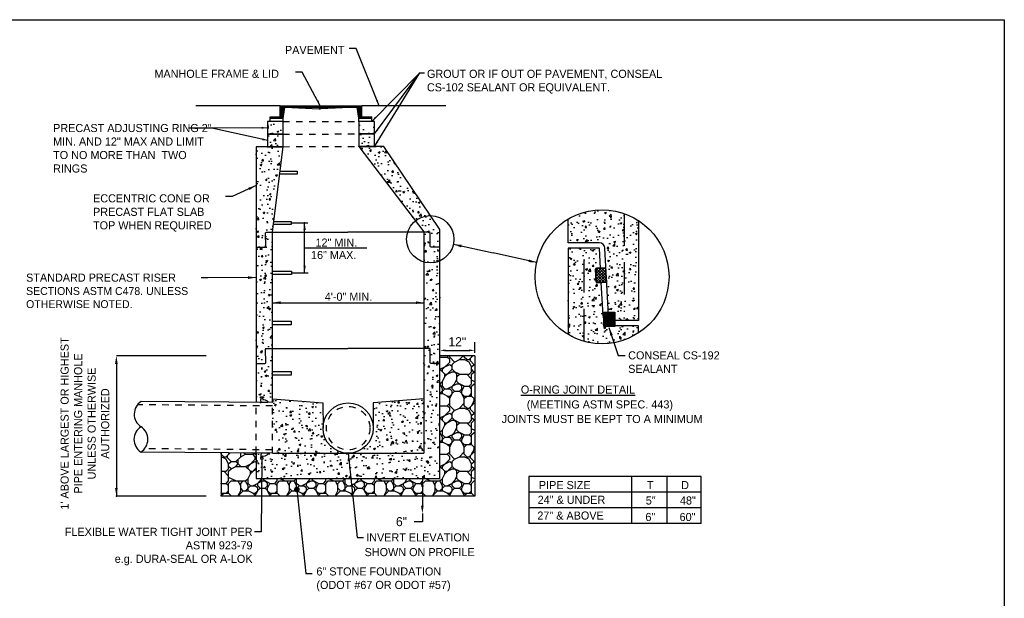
# Model space of a CAD drawing. Header units: feet. Extents: x 6 to 231, y 4 to 30.
# Tile 12 of 67: x 52 to 67, y 15 to 24. Entities that reach past the tile are written whole.
import ezdxf
from ezdxf.enums import TextEntityAlignment as Align

# ---------------------------------------------------------------- set-up
doc = ezdxf.new("R2010")
doc.units = ezdxf.units.FT
doc.header["$MEASUREMENT"] = 0
doc.linetypes.add('DASHED', pattern=[0.75, 0.5, -0.25])
doc.linetypes.add('HIDDEN', pattern=[0.375, 0.25, -0.125])
doc.layers.add('COLUMNS', color=6, linetype='Continuous', plot=False)
for name, color, linetype in [('DETAILS', 1, 'Continuous'), ('HIDDEN', 1, 'DASHED'), ('P-HATCH', 247, 'Continuous'), ('text', 9, 'Continuous')]:
    doc.layers.add(name, color=color, linetype=linetype)
doc.styles.add('Slanted-Normal', font='font31.shx', dxfattribs={"height": 0.14})
doc.styles.get("Standard").update_dxf_attribs({"font": 'arial.ttf'})
doc.dimstyles.new('COEC', dxfattribs={"dimscale": 13.9, "dimtxt": 0.18, "dimasz": 0.18, "dimexe": 0.18, "dimexo": 0.0625, "dimgap": 0.09, "dimtad": 1, "dimzin": 0, "dimdsep": 46, "dimtxsty": 'Standard', "dimcen": 0.09, "dimclrd": 256, "dimclre": 256, "dimclrt": 256, "dimaunit": 1, "dimadec": 4, "dimazin": 0, "dimtfac": 1, "dimtofl": 0, "dimtmove": 0, "dimatfit": 3, "dimfxl": 1, "dimtolj": 1, "dimtzin": 0, "dimlwd": -1, "dimlwe": -1, "dimarcsym": 0})
doc.dimstyles.get("Standard").update_dxf_attribs({"dimtxt": 0.18, "dimasz": 0.18, "dimexe": 0.18, "dimexo": 0.0625, "dimgap": 0.09, "dimtad": 0, "dimtih": 1, "dimtoh": 1, "dimdec": 4, "dimzin": 0, "dimdsep": 46, "dimtxsty": 'Standard', "dimcen": 0.09, "dimadec": 0, "dimazin": 0, "dimtfac": 1, "dimtdec": 4, "dimtofl": 0, "dimtmove": 0, "dimatfit": 3, "dimfxl": 1, "dimtolj": 1, "dimtzin": 0, "dimarcsym": 0})
pattern_1 = [(50, (-16.78126, -13.17467), (0.2869041, -0.02510085), [0.03, -0.33]), (355, (-16.78126, -13.17467), (-0.0555005, 0.3008769), [0.024, -0.264]), (100.4514, (-16.75735, -13.17676), (0.23140375, 0.2757758), [0.0254961, -0.2804568]), (46.1842, (-16.78126, -13.09467), (0.4268964, -0.0662076), [0.045, -0.495]), (96.6356, (-16.7457, -13.1002), (0.373865, 0.3896471), [0.0382441, -0.4206852]), (351.1842, (-16.78126, -13.09467), (0.3738648, 0.3896474), [0.036, -0.396]), (21, (-16.74126, -13.11467), (0.2387628, -0.16104756), [0.03, -0.33]), (326, (-16.74126, -13.11467), (0.0973261, 0.29006), [0.024, -0.264]), (71.4514, (-16.72137, -13.1281), (0.33608905, 0.1290122), [0.0254961, -0.2804568]), (37.5, (-16.78126, -13.17467), (0.00486394, 0.13315754), [0, -0.2608, 0, -0.268, 0, -0.265]), (7.5, (-16.78126, -13.17467), (0.10522781, 0.15776468), [0, -0.1528, 0, -0.2548, 0, -0.101]), (327.5, (-16.87046, -13.17467), (0.21352897, -0.00902195), [0, -0.1, 0, -0.312, 0, -0.414]), (317.5, (-16.91046, -13.17467), (0.23327447, 0.040042), [0, -0.13, 0, -0.2072, 0, -0.294])]

# ---------------------------------------------------------------- blocks, each defined once
blk = doc.blocks.new('*D40')
at = {"layer": 'Defpoints', "color": 0, "transparency": 16777216}
for p in [(58.759, 19.184), (59.301, 19.268), (59.301, 19.184)]:
    blk.add_point(p, dxfattribs=at)
at = {"layer": 'text', "transparency": 16777216}
for p, q in [((59.301, 19.228), (59.301, 19.394)), ((58.846, 19.268), (59.213, 19.268))]:
    blk.add_line(p, q, dxfattribs=at)
for points in [[(58.846, 19.282), (58.846, 19.253), (58.759, 19.268)], [(59.213, 19.282), (59.213, 19.253), (59.301, 19.268)]]:
    blk.add_solid(points, dxfattribs=at)
at = {"layer": 'text', "transparency": 16777216, "insert": (59.03, 19.401), "char_height": 0.14, "attachment_point": 5, "style": 'Slanted-Normal'}
blk.add_mtext('\\A1;12"', dxfattribs=at)
blk = doc.blocks.new('*D41')
at = {"layer": 'Defpoints', "color": 0, "transparency": 16777216}
for p in [(58.295, 17.289), (58.295, 16.747), (58.491, 16.747)]:
    blk.add_point(p, dxfattribs=at)
at = {"layer": 'text', "color": 0, "lineweight": -2, "transparency": 16777216}
for p, q in [((58.491, 17.164), (58.491, 16.872)), ((58.491, 16.747), (58.491, 16.622)), ((58.491, 16.622), (58.366, 16.622))]:
    blk.add_line(p, q, dxfattribs=at)
at = {"layer": 'text', "color": 0, "transparency": 16777216}
for points in [[(58.47, 17.164), (58.512, 17.164), (58.491, 17.289)], [(58.47, 16.872), (58.512, 16.872), (58.491, 16.747)]]:
    blk.add_solid(points, dxfattribs=at)
at = {"layer": 'text', "color": 0, "transparency": 16777216, "insert": (58.169, 16.622), "char_height": 0.14, "attachment_point": 5, "style": 'Slanted-Normal'}
blk.add_mtext('\\A1;6"', dxfattribs=at)

msp = doc.modelspace()

# ---------------------------------------------------------------- hatches: boundary and pattern name
at = {"layer": 'P-HATCH'}
h = msp.add_hatch(dxfattribs=at)
h.set_pattern_fill('ANSI31', color=256, scale=0.044636, style=0)
h.set_pattern_definition([(45, (51.9750894, 12.8773456), (-0.003945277, 0.003945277), [])])
h.paths.add_polyline_path([(56.14255, 22.8521), (56.14255, 22.87609), (56.29658, 22.87609), (56.29658, 23.04527), (57.5311, 23.04527), (57.55509, 23.04527), (57.55509, 22.87609), (57.70915, 22.87609), (57.70915, 22.8521), (57.50918, 22.8521), (57.48634, 23.02127), (56.92126, 23.02127), (56.92126, 22.99728), (56.89727, 22.99728), (56.89727, 23.02127), (56.36857, 23.02127), (56.34251, 22.8521)])
h = msp.add_hatch(dxfattribs=at)
h.set_pattern_fill('AR-CONC', color=256, scale=0.04)
h.set_pattern_definition([(50, (59.7089, 13.82507), (0.286904, -0.025101), [0.03, -0.33]), (355, (59.7089, 13.82507), (-0.0555005, 0.300877), [0.024, -0.264]), (100.4514, (59.7328, 13.82298), (0.231404, 0.275776), [0.025496, -0.280457]), (46.184, (59.7089, 13.90507), (0.426896, -0.066208), [0.045, -0.495]), (96.6356, (59.74447, 13.89955), (0.373865, 0.389647), [0.038244, -0.420685]), (351.184, (59.7089, 13.90507), (0.373865, 0.389647), [0.036, -0.396]), (21, (59.7489, 13.88507), (0.238763, -0.1610476), [0.03, -0.33]), (326, (59.7489, 13.88507), (0.097326, 0.29006), [0.024, -0.264]), (71.4514, (59.7688, 13.87165), (0.336089, 0.129012), [0.025496, -0.280457]), (37.5, (59.7089, 13.82507), (0.0048639, 0.1331575), [0, -0.2608, 0, -0.268, 0, -0.265]), (7.5, (59.7089, 13.82507), (0.1052278, 0.1577647), [0, -0.1528, 0, -0.2548, 0, -0.101]), (327.5, (59.6197, 13.82507), (0.213529, -0.009022), [0, -0.1, 0, -0.312, 0, -0.414]), (317.5, (59.5797, 13.82507), (0.2332745, 0.040042), [0, -0.13, 0, -0.2072, 0, -0.294])])
h.paths.add_polyline_path([(56.34251, 22.8001), (56.10006, 22.8001), (56.10006, 22.60663), (56.34251, 22.60663)])
h.paths.add_polyline_path([(56.34251, 22.60663), (56.10006, 22.60663), (56.10006, 22.41316), (56.34251, 22.41316)])
h.paths.add_polyline_path([(57.75164, 22.61063), (57.50918, 22.61063), (57.50918, 22.41716), (57.50933, 22.41716), (57.75164, 22.41716)])
h.paths.add_polyline_path([(57.75164, 22.8041), (57.50918, 22.8041), (57.50918, 22.61063), (57.75164, 22.61063)])
at = {"layer": 'P-HATCH', "linetype": 'Continuous'}
h = msp.add_hatch(dxfattribs=at)
h.set_pattern_fill('AR-CONC', color=256, scale=0.04)
h.set_pattern_definition(pattern_1)
edge = h.paths.add_edge_path()
edge.add_line((58.75892, 18.68703), (58.75892, 21.13465))
edge.add_line((58.75892, 21.13465), (57.89658, 22.41716))
edge.add_line((57.89658, 22.41716), (57.50933, 22.41716))
edge.add_line((57.50933, 22.41716), (58.51569, 21.09647))
edge.add_line((58.51569, 21.09647), (58.51569, 18.80132))
edge.add_line((58.51569, 18.80132), (58.51569, 17.67913))
edge.add_line((58.51569, 17.67913), (56.09756, 17.67982))
edge.add_arc((56.09507, 17.66862), 0.01147, -29.866481, 77.467766, ccw=False)
edge.add_arc((56.08733, 17.67303), 0.02037, 297.158543, 330.229951, ccw=False)
edge.add_line((56.09663, 17.6549), (56.06286, 17.6375))
edge.add_arc((56.0446, 17.70453), 0.06946, 254.493807, 285.239079, ccw=False)
edge.add_line((56.02603, 17.63759), (56.02234, 17.61071))
edge.add_line((56.02234, 17.61071), (56.03653, 17.61056))
edge.add_line((56.03653, 17.61056), (56.03635, 17.59297))
edge.add_line((56.03635, 17.59297), (55.99208, 17.59359))
edge.add_line((55.99208, 17.59359), (55.99227, 17.61179))
edge.add_line((55.99227, 17.61179), (56.0091, 17.61161))
edge.add_line((56.0091, 17.61161), (56.00423, 17.62452))
edge.add_arc((56.0557, 17.64901), 0.057, 146.349899, 205.443516, ccw=False)
edge.add_line((56.00825, 17.68059), (55.92668, 17.6813))
edge.add_line((55.92668, 17.6813), (55.92668, 17.28915))
edge.add_line((55.92668, 17.28915), (58.75892, 17.28915))
edge.add_line((58.75892, 17.28915), (58.75892, 18.68703))
h = msp.add_hatch(dxfattribs=at)
h.set_pattern_fill('AR-CONC', color=256, scale=0.04)
h.set_pattern_definition(pattern_1)
edge = h.paths.add_edge_path()
edge.add_line((56.34251, 22.41316), (55.92668, 22.41316))
edge.add_line((55.92668, 22.41316), (55.92668, 20.86178))
edge.add_line((55.92668, 20.86178), (55.92668, 18.46415))
edge.add_line((55.92668, 18.46415), (56.00824, 18.4633))
edge.add_arc((56.06377, 18.49768), 0.06531, 188.671596, 211.765867, ccw=False)
edge.add_arc((56.07192, 18.49041), 0.07276, 156.493822, 182.029657, ccw=False)
edge.add_line((56.00519, 18.51944), (56.01029, 18.53226))
edge.add_line((56.01029, 18.53226), (55.99346, 18.53237))
edge.add_line((55.99346, 18.53237), (55.99359, 18.55057))
edge.add_line((55.99359, 18.55057), (56.03786, 18.55042))
edge.add_line((56.03786, 18.55042), (56.03774, 18.53283))
edge.add_line((56.03774, 18.53283), (56.02355, 18.53293))
edge.add_line((56.02355, 18.53293), (56.02677, 18.50599))
edge.add_arc((56.04417, 18.43874), 0.06946, 73.765028, 104.5103, ccw=False)
edge.add_line((56.06359, 18.50543), (56.09705, 18.48745))
edge.add_arc((56.0938, 18.47492), 0.01295, -73.171314, 75.444, ccw=False)
edge.add_line((56.09755, 18.46252), (56.17738, 18.46197))
edge.add_line((56.17738, 18.46197), (56.17594, 21.09647))
edge.add_line((56.17594, 21.09647), (56.34251, 22.41316))
h = msp.add_hatch(dxfattribs=at)
h.set_pattern_fill('AR-CONC', color=256, scale=0.04)
h.set_pattern_definition(pattern_1)
edge = h.paths.add_edge_path()
edge.add_arc((61.26438, 20.4041), 1.03324, 56.91775, 120.543883)
edge.add_line((60.73929, 21.29397), (60.73929, 20.92831))
edge.add_line((60.73929, 20.92831), (61.22101, 20.92831))
edge.add_arc((61.22101, 20.84151), 0.08681, 3.071628, 90, ccw=False)
edge.add_line((61.30769, 20.84616), (61.36316, 19.81246))
edge.add_arc((61.44983, 19.81711), 0.0868, 183.071628, 270)
edge.add_line((61.44983, 19.73031), (61.82837, 19.73031))
edge.add_line((61.82837, 19.73031), (61.82837, 21.26984))
edge = h.paths.add_edge_path()
edge.add_line((61.27988, 19.80799), (61.25262, 20.31599))
edge.add_line((61.25262, 20.31599), (61.19081, 20.31234))
edge.add_arc((61.18993, 20.32732), 0.015, 183.071628, 273.375058, ccw=False)
edge.add_line((61.17495, 20.32651), (61.1646, 20.51954))
edge.add_arc((61.17957, 20.52034), 0.015, 93.071628, 183.071628, ccw=False)
edge.add_line((61.17877, 20.53532), (61.24067, 20.53864))
edge.add_line((61.24067, 20.53864), (61.22441, 20.84169))
edge.add_arc((61.22101, 20.84151), 0.00341, 3.071628, 90)
edge.add_line((61.22101, 20.84491), (60.73929, 20.84491))
edge.add_line((60.73929, 20.84491), (60.73929, 19.51423))
edge.add_arc((61.26438, 20.4041), 1.03324, 239.456117, 303.08225)
edge.add_line((61.82837, 19.53836), (61.82837, 19.64691))
edge.add_line((61.82837, 19.64691), (61.44983, 19.64691))
edge.add_arc((61.44983, 19.81711), 0.1702, 183.071628, 270, ccw=False)
h = msp.add_hatch(dxfattribs=at)
h.set_pattern_fill('ANSI37', color=256, scale=0.25)
h.set_pattern_definition([(45, (-48.765177, 10.483737), (-0.022097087, 0.022097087), []), (135, (-48.765177, 10.483737), (-0.022097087, -0.022097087), [])])
edge = h.paths.add_edge_path()
edge.add_line((61.33705, 20.32097), (61.32395, 20.54311))
edge.add_line((61.32395, 20.54311), (61.17877, 20.53532))
edge.add_arc((61.17957, 20.52034), 0.015, 93.071628, 183.071628)
edge.add_line((61.1646, 20.51954), (61.17495, 20.32651))
edge.add_arc((61.18993, 20.32732), 0.015, 183.071628, 273.375058)
edge.add_line((61.19081, 20.31234), (61.33588, 20.3209))
h = msp.add_hatch(dxfattribs=at)
h.set_pattern_fill('RIPRAP', color=256, scale=0.75)
h.set_pattern_definition([(0, (0.0375, 0), (0.75, 0.75), [0.225, -0.2625, 0.0375, -0.225]), (0, (0.3375, 0.15), (0.75, 0.75), [0.0375, -0.1875, 0.15, -0.375]), (0, (0.45, 0.1875), (0.75, 0.75), [0.0375, -0.7125]), (0, (0.1125, 0.225), (0.75, 0.75), [0.15, -0.6]), (0, (0.0375, 0.3), (0.75, 0.75), [0.075, -0.675]), (0, (0.5625, 0.375), (0.75, 0.75), [0.075, -0.0375, 0.0375, -0.6]), (0, (0.2625, 0.4125), (0.75, 0.75), [0.1125, -0.6375]), (0, (0.075, 0.4875), (0.75, 0.75), [0.075, -0.675]), (0, (0.375, 0.5625), (0.75, 0.75), [0.0375, -0.225, 0.1125, -0.375]), (0, (0.225, 0.6), (0.75, 0.75), [0.075, -0.675]), (0, (0.4875, 0.6375), (0.75, 0.75), [0.075, -0.675]), (0, (0.3375, 0.675), (0.75, 0.75), [0.075, -0.675]), (0, (0.6375, 0.7125), (0.75, 0.75), [0.075, -0.675]), (90, (0, 0), (-0.75, 0.75), [0.15, -0.0375, 0.075, -0.3, 0.15, -0.0375]), (90, (0.0375, 0.4875), (-0.75, 0.75), [0.0375, -0.7125]), (90, (0.15, 0.2625), (-0.75, 0.75), [0.075, -0.15, 0.0375, -0.4875]), (90, (0.1875, 0.375), (-0.75, 0.75), [0.075, -0.15, 0.1125, -0.4125]), (90, (0.3, 0.1875), (-0.75, 0.75), [0.0375, -0.375, 0.075, -0.0375, 0.075, -0.15]), (90, (0.3375, 0.1125), (-0.75, 0.75), [0.0375, -0.7125]), (90, (0.4125, 0.3375), (-0.75, 0.75), [0.0375, -0.0375, 0.1125, -0.5625]), (90, (0.45, 0.225), (-0.75, 0.75), [0.075, -0.3, 0.0375, -0.0375, 0.0375, -0.2625]), (90, (0.525, 0.0375), (-0.75, 0.75), [0.1125, -0.6375]), (90, (0.6, 0.6), (-0.75, 0.75), [0.0375, -0.0375, 0.0375, -0.6375]), (90, (0.6375, 0.4125), (-0.75, 0.75), [0.1125, -0.6375]), (90, (0.73125, 0.35625), (-0.75, 0.75), [0.0375, -0.7125]), (45, (0.2625, 0), (0, 0.75), [0.0530325, -1.007628]), (45, (0.1875, 0.7125), (0, 0.75), [0.0530325, -0.1590975, 0.1590975, -0.6894327]), (45, (0.2625, 0.6), (0, 0.75), [0.106065, -0.265165, 0.0530325, -0.6363976]), (45, (0.4125, 0.5625), (0, 0.75), [0.106065, -0.3712313, 0.0530325, -0.5303314]), (45, (0.1125, 0.225), (0, 0.75), [0.0530325, -1.007628]), (45, (0.3, 0.225), (0, 0.75), [0.159099, -0.901561]), (45, (0.45, 0.3), (0, 0.75), [0.0530325, -0.318198, 0.0530325, -0.636397]), (45, (0.5625, 0.375), (0, 0.75), [0.106065, -0.954595]), (45, (0.7125, 0.375), (0, 0.75), [0.106065, -0.954595]), (45, (0.7125, 0.15), (0, 0.75), [0.0530325, -1.007628]), (45, (0.6375, 0.525), (0, 0.75), [0.0530325, -1.007628]), (45, (0.5625, 0.6375), (0, 0.75), [0.0530325, -1.007628]), (45, (0.7125, 0.7125), (0, 0.75), [0.0530325, -1.007628]), (45, (0, 0.7125), (0, 0.75), [0.0530325, -1.007628]), (45, (0.375, 0.4125), (0, 0.75), [0.0530325, -1.007628]), (45, (0.45, 0.7125), (0, 0.75), [0.0530325, -0.3712313, 0.0530325, -0.583364]), (45, (0.1125, 0.3), (0, 0.75), [0.106065, -0.954595]), (45, (0.1125, 0.4875), (0, 0.75), [0.1590975, -0.901563]), (135, (0.0375, 0.3), (-0.75, 8e-17), [0.0795525, -0.981108]), (135, (0.45, 0.2625), (-0.75, 8e-17), [0.0530325, -1.007628]), (135, (0.675, 0.375), (-0.75, 8e-17), [0.0530325, -1.007628]), (135, (0.4125, 0.525), (-0.75, 8e-17), [0.0530325, -1.007628]), (135, (0.45, 0.6375), (-0.75, 8e-17), [0.0530325, -1.007628]), (135, (0.3375, 0.675), (-0.75, 8e-17), [0.0530325, -1.007628]), (135, (0.4875, 0.6375), (-0.75, 8e-17), [0.0530325, -1.007628]), (135, (0.0375, 0.1875), (-0.75, 8e-17), [0.0530325, -1.007628]), (135, (0.1875, 0.45), (-0.75, 8e-17), [0.0530325, -1.007628]), (135, (0.1875, 0.225), (-0.75, 8e-17), [0.106065, -0.954595]), (135, (0.3375, 0.15), (-0.75, 8e-17), [0.106065, -0.954595]), (135, (0.6375, 0.5625), (-0.75, 8e-17), [0.106065, -0.954595]), (135, (0.4125, 0.375), (-0.75, 8e-17), [0.0530325, -1.007628]), (135, (0.525, 0.15), (-0.75, 8e-17), [0.106065, -0.636396, 0.0530325, -0.2651667]), (135, (0.075, 0.4875), (-0.75, 8e-17), [0.106065, -0.212132, 0.106065, -0.636398]), (135, (0, 0.075), (-0.75, 8e-17), [0.10605, -0.2652, 0.10605, -0.2652, 0.053025, -0.2651352]), (26.56505, (0.2625, 0.225), (0.75, 4e-11), [0.1677, -0.08385, 0.08385, -1.341651]), (26.56505, (0.375, 0.675), (0.75, 4e-11), [0.1677, -1.509351]), (26.56505, (0.375, 0.15), (0.75, 4e-11), [0.08385, -1.593201]), (26.56505, (0.0375, 0.1875), (0.75, 4e-11), [0.08385, -1.593201]), (26.56505, (0.1875, 0.375), (0.75, 4e-11), [0.08385, -1.593201]), (26.56505, (0.0375, 0.45), (0.75, 4e-11), [0.08385, -1.593201]), (63.43495, (0.15, 0.525), (4e-11, 0.75), [0.08385, -1.593201]), (63.43495, (0.4125, 0.525), (4e-11, 0.75), [0.08385, -1.593201]), (63.43495, (0.4875, 0), (4e-11, 0.75), [0.08385, -1.593201]), (63.43495, (0, 0.4125), (4e-11, 0.75), [0.08385, -1.593201]), (63.43495, (0.3, 0.0375), (4e-11, 0.75), [0.08385, -0.58695, 0.08385, -0.922401]), (116.56505, (0.1875, 0.675), (-4e-11, 0.75), [0.08385, -1.593201]), (116.56505, (0.6375, 0.525), (-4e-11, 0.75), [0.08385, -1.593201]), (116.56505, (0.3, 0.675), (-4e-11, 0.75), [0.08385, -1.593201]), (116.56505, (0, 0.2625), (-4e-11, 0.75), [0.08385, -1.593201]), (153.43495, (0.5625, 0.15), (-0.75, 4e-11), [0.08385, -1.593201]), (153.43495, (0.7125, 0.3375), (-0.75, 4e-11), [0.08385, -1.593201]), (153.43495, (0.2625, 0.4125), (-0.75, 4e-11), [0.08385, -1.593201]), (153.43495, (0.375, 0.5625), (-0.75, 4e-11), [0.08385, -1.593201]), (153.43495, (0.6375, 0.7125), (-0.75, 4e-11), [0.08385, -1.593201]), (153.43495, (0.1125, 0), (-0.75, 4e-11), [0.125775, -1.551276])])
h.paths.add_polyline_path([(59.30061, 19.18416), (58.75892, 19.18416), (58.75892, 17.28915), (55.92668, 17.28915), (55.92668, 17.6813), (55.38499, 17.68601), (55.38499, 17.0183), (59.30061, 17.0183)])
h = msp.add_hatch(dxfattribs=at)
h.set_pattern_fill('AR-CONC', color=256, scale=0.04)
h.set_pattern_definition(pattern_1)
edge = h.paths.add_edge_path()
edge.add_line((56.95796, 18.0629), (56.95585, 18.45505))
edge.add_line((56.95585, 18.45505), (56.17735, 18.5221))
edge.add_line((56.17735, 18.5221), (56.17738, 18.46197))
edge.add_line((56.17738, 18.46197), (56.17738, 17.67913))
edge.add_line((56.17738, 17.67913), (57.3459, 17.67913))
edge.add_arc((57.3459, 18.06709), 0.38796, 180.618083, 270, ccw=False)
edge = h.paths.add_edge_path()
edge.add_line((58.51569, 18.52223), (57.73196, 18.45511))
edge.add_line((57.73196, 18.45511), (57.73385, 18.0709))
edge.add_arc((57.3459, 18.06709), 0.38796, -90, 0.56282, ccw=False)
edge.add_line((57.3459, 17.67913), (58.51569, 17.67913))
edge.add_line((58.51569, 17.67913), (58.51569, 18.52223))
at = {"layer": 'text'}
h = msp.add_hatch(dxfattribs=at)
h.set_pattern_fill('ANSI31', color=256, scale=0.01)
h.set_pattern_definition([(45, (59.7088975, 13.8250687), (-0.00088388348, 0.00088388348), [])])
h.paths.add_polyline_path([(61.46362, 19.63709), (61.29082, 19.63709), (61.29082, 19.85803), (61.46362, 19.85803)])

# ---------------------------------------------------------------- linework, layer by layer
at = {"layer": 'COLUMNS', "color": 4}
msp.add_lwpolyline([(37.09752, 3.62445), (37.09752, 24.37445), (67.47252, 24.37445), (67.47252, 3.62445)], close=True, dxfattribs=at)
at = {"layer": 'DETAILS'}
for p, q in [((56.29658, 23.04527), (57.55509, 23.04527)), ((56.29658, 22.87609), (56.29658, 23.04527)), ((56.32058, 23.02127), (56.32058, 23.04527)), ((56.32058, 23.02127), (56.89727, 23.02127)), ((56.34251, 22.8521), (56.36857, 23.02127)), ((56.36857, 23.02127), (56.89727, 22.99728)), ((56.89727, 23.02127), (56.89727, 22.99728)), ((56.89727, 22.99728), (56.92126, 22.99728)), ((56.92126, 23.02127), (57.5311, 23.02127)), ((57.48634, 23.02127), (56.92126, 22.99728)), ((56.92126, 23.02127), (56.92126, 22.99728)), ((57.50918, 22.8521), (57.48634, 23.02127)), ((57.5311, 23.02127), (57.5311, 23.04527)), ((57.55509, 22.87609), (57.55509, 23.04527)), ((56.14255, 22.87609), (56.29658, 22.87609)), ((56.14255, 22.8001), (56.14255, 22.87609)), ((56.14255, 22.8521), (56.34251, 22.8521)), ((56.34251, 22.8001), (56.34251, 22.8521)), ((57.50918, 22.8521), (57.70915, 22.8521)), ((57.50918, 22.8041), (57.50918, 22.8521)), ((57.55509, 22.87609), (57.70915, 22.87609)), ((57.70915, 22.8521), (57.70915, 22.87609)), ((57.70915, 22.8041), (57.70915, 22.8521)), ((56.17967, 18.5219), (56.95585, 18.45505)), ((56.95585, 18.45505), (56.95794, 18.06709)), ((58.51195, 18.5219), (57.73131, 18.45505)), ((57.73196, 18.45505), (57.73386, 18.06709))]:
    msp.add_line(p, q, dxfattribs=at)
at = {"layer": 'DETAILS', "linetype": 'HIDDEN', "ltscale": 0.25}
for p, q in [((56.17693, 18.40943), (54.09452, 18.42753)), ((56.17104, 17.73173), (54.20366, 17.74882))]:
    msp.add_line(p, q, dxfattribs=at)
at = {"layer": 'DETAILS', "linetype": 'Continuous'}
for p, q in [((56.17739, 18.46197), (54.15142, 18.47958)), ((56.17739, 17.67912), (54.14569, 17.69678))]:
    msp.add_line(p, q, dxfattribs=at)
at = {"layer": 'DETAILS'}
for points in [[(56.29658, 23.04527), (54.99735, 23.04527)], [(58.85433, 23.04527), (57.55509, 23.04527)]]:
    msp.add_lwpolyline(points, dxfattribs=at)
for points in [[(56.34251, 22.8001), (56.10006, 22.8001), (56.10006, 22.60663), (56.34251, 22.60663)], [(57.75164, 22.8041), (57.50918, 22.8041), (57.50918, 22.61063), (57.75164, 22.61063)], [(56.34251, 22.60663), (56.10006, 22.60663), (56.10006, 22.41316), (56.34251, 22.41316)], [(57.75164, 22.61063), (57.50918, 22.61063), (57.50918, 22.41716), (57.50933, 22.41716), (57.75164, 22.41716)]]:
    msp.add_lwpolyline(points, close=True, dxfattribs=at)
at = {"layer": 'DETAILS', "linetype": 'DASHED', "ltscale": 0.1}
for points in [[(56.34251, 22.8001), (57.50918, 22.8041)], [(56.34251, 22.60663), (57.50918, 22.61063)], [(56.34251, 22.41316), (57.50918, 22.41716)], [(55.92668, 17.6813), (55.92668, 18.46415)], [(56.17738, 17.67913), (56.17738, 18.46197)]]:
    msp.add_lwpolyline(points, dxfattribs=at)
at = {"layer": 'DETAILS', "linetype": 'Continuous'}
for points in [[(56.34251, 22.41316), (55.92668, 22.41316), (55.92668, 18.46415)], [(56.17738, 18.46197), (56.17594, 21.09647), (56.34251, 22.41316)], [(58.75892, 17.28915), (58.75892, 21.13465), (57.89658, 22.41716), (57.50918, 22.41716), (58.51569, 21.09647), (58.51569, 17.67913)], [(56.2947, 22.03524), (56.55785, 22.03524), (56.55785, 21.98699), (56.2886, 21.98699)], [(56.20005, 21.25929), (56.46741, 21.25929), (56.46741, 21.21105), (56.19402, 21.21105)], [(56.18197, 20.4934), (56.47142, 20.4934), (56.47142, 20.43912), (56.18197, 20.43912)], [(56.18197, 19.71747), (56.46741, 19.71747), (56.46741, 19.6632), (56.17795, 19.6632)], [(57.33971, 19.29708), (57.33971, 19.29708)], [(56.17795, 18.94153), (56.46539, 18.94153), (56.46539, 18.88725), (56.17594, 18.88725)], [(55.92523, 17.68131), (55.92668, 17.28915), (58.75892, 17.28915)], [(56.17611, 17.67913), (58.51569, 17.67913)]]:
    msp.add_lwpolyline(points, dxfattribs=at)
at = {"layer": 'DETAILS'}
for points in [[(61.82837, 21.26984), (61.82837, 19.73031), (61.44983, 19.73031, -0.39859731), (61.36316, 19.81246), (61.30769, 20.84616, 0.39859731), (61.22101, 20.92831), (60.73929, 20.92831), (60.73929, 21.29397)], [(61.82837, 19.53836), (61.82837, 19.64691), (61.44983, 19.64691, -0.39859731), (61.27988, 19.80799), (61.25262, 20.31599), (61.19081, 20.31234, -0.41576553), (61.17495, 20.32651), (61.1646, 20.51954, -0.41421356), (61.17877, 20.53532), (61.24067, 20.53864), (61.22441, 20.84169, 0.39859731), (61.22101, 20.84491), (60.73929, 20.84491), (60.73929, 19.51423)]]:
    msp.add_lwpolyline(points, format="xyb", dxfattribs=at)
at = {"layer": 'DETAILS', "linetype": 'Continuous'}
for points in [[(55.92668, 20.86178), (56.05992, 20.86177, 0.40114802), (56.07317, 20.87381), (56.07198, 21.08115, -0.4033878), (56.08523, 21.09319), (57.33971, 21.09319)], [(58.75892, 20.86178), (58.62569, 20.86177, -0.40114802), (58.61244, 20.87381), (58.61363, 21.08115, 0.4033878), (58.60038, 21.09319), (57.33971, 21.09319)], [(61.33705, 20.32097), (61.32395, 20.54311), (61.17877, 20.53532, 0.41421356), (61.1646, 20.51954), (61.17495, 20.32651, 0.41576553), (61.19081, 20.31234), (61.33588, 20.3209)], [(55.92668, 19.06567), (56.05992, 19.06566, 0.40114802), (56.07317, 19.0777), (56.07198, 19.28504, -0.4033878), (56.08523, 19.29708), (57.33971, 19.29708)], [(58.75892, 19.06567), (58.62569, 19.06566, -0.40114802), (58.61244, 19.0777), (58.61363, 19.28504, 0.4033878), (58.60038, 19.29708), (57.33971, 19.29708)], [(55.99346, 18.53237), (55.99359, 18.55057), (56.03786, 18.55042), (56.03774, 18.53283), (56.02355, 18.53293), (56.02677, 18.50599, -0.13496215), (56.06359, 18.50543), (56.09705, 18.48745, -0.14445205), (56.1053, 18.4793, -0.50587179), (56.09755, 18.46252), (56.00824, 18.4633, -0.10111023), (55.9992, 18.48784, -0.11188449), (56.00519, 18.51944), (56.01029, 18.53226), (55.99346, 18.53237)], [(55.99227, 17.61179), (55.99208, 17.59359), (56.03635, 17.59297), (56.03653, 17.61056), (56.02234, 17.61071), (56.02603, 17.63759, 0.13496215), (56.06286, 17.6375), (56.09663, 17.6549, 0.14445205), (56.10501, 17.66291, 0.50587179), (56.09756, 17.67982), (56.00825, 17.68059, 0.10111023), (55.99878, 17.65622, 0.11188449), (56.00423, 17.62452), (56.0091, 17.61161), (55.99227, 17.61179)]]:
    msp.add_lwpolyline(points, format="xyb", dxfattribs=at)
at = {"layer": 'DETAILS'}
for centre, radius in [((61.26438, 20.4041), 1.03324), ((57.3459, 18.06709), 0.38796)]:
    msp.add_circle(centre, radius, dxfattribs=at)
at = {"layer": 'DETAILS', "linetype": 'HIDDEN', "ltscale": 0.25}
msp.add_circle((57.3459, 18.06709), 0.33588, dxfattribs=at)
at = {"layer": 'DETAILS', "linetype": 'Continuous'}
for centre, start, end in [((54.27681, 18.28278), 122.281768, 236.722339), ((54.27341, 17.89138), 122.281768, 236.722339), ((54.02137, 17.89357), 302.281768, 56.722339)]:
    msp.add_arc(centre, 0.23277, start, end, dxfattribs=at)
at = {"layer": 'HIDDEN'}
for p, q in [((61.60335, 21.38016), (61.60335, 19.86048)), ((60.98665, 19.40889), (60.98665, 20.71475))]:
    msp.add_line(p, q, dxfattribs=at)
at = {"layer": 'text'}
for p, q in [((58.45413, 23.55175), (58.52566, 23.55175)), ((59.30061, 19.18416), (59.30061, 17.0183)), ((55.38499, 17.68601), (55.38499, 17.0183)), ((62.79231, 17.32224), (60.13549, 17.32224)), ((60.13549, 17.32224), (60.13549, 16.59307)), ((61.7164, 17.32224), (61.7164, 16.59307)), ((62.26533, 17.32224), (62.26533, 16.59307)), ((62.79231, 16.59307), (62.79231, 17.32224)), ((62.79231, 17.07918), (60.13549, 17.07918)), ((59.30061, 17.0183), (55.38499, 17.0183)), ((62.79231, 16.83612), (60.13549, 16.83612)), ((62.79231, 16.59307), (60.13549, 16.59307))]:
    msp.add_line(p, q, dxfattribs=at)
at = {"layer": 'text', "color": 9, "linetype": 'ByBlock'}
for p, q in [((56.46741, 21.23517), (56.72586, 21.23517)), ((56.67336, 20.46626), (56.67336, 21.23517)), ((56.47142, 20.46626), (56.72987, 20.46626)), ((56.17654, 20.00391), (58.51569, 20.00391))]:
    msp.add_line(p, q, dxfattribs=at)
at = {"layer": 'text', "linetype": 'Continuous'}
for p, q in [((56.67336, 20.85072), (57.63379, 20.85072)), ((59.30061, 19.18416), (58.75892, 19.18416))]:
    msp.add_line(p, q, dxfattribs=at)
at = {"layer": 'text', "linetype": 'ByBlock'}
for p, q in [((55.15467, 19.18416), (53.76856, 19.18416)), ((53.76856, 19.06691), (53.76856, 17.0183)), ((55.15467, 17.0183), (53.76856, 17.0183))]:
    msp.add_line(p, q, dxfattribs=at)
at = {"layer": 'text'}
msp.add_lwpolyline([(61.46362, 19.63709), (61.29082, 19.63709), (61.29082, 19.85803), (61.46362, 19.85803)], close=True, dxfattribs=at)
msp.add_circle((58.61303, 20.98397), 0.36524, dxfattribs=at)
at = {"layer": 'text', "color": 9, "linetype": 'ByBlock'}
msp.add_point((56.67336, 21.23517), dxfattribs=at)
at = {"layer": 'text', "linetype": 'ByBlock'}
msp.add_point((53.76856, 17.0183), dxfattribs=at)
at = {"layer": 'text', "color": 9, "linetype": 'ByBlock'}
for points in [[(56.65498, 21.12492), (56.69173, 21.12492), (56.67336, 21.23517)], [(56.65498, 20.57651), (56.69173, 20.57651), (56.67336, 20.46626)], [(56.30166, 20.02474), (56.30166, 19.98307), (56.17666, 20.00391)], [(58.39069, 20.02474), (58.39069, 19.98307), (58.51569, 20.00391)]]:
    msp.add_solid(points, dxfattribs=at)
at = {"layer": 'text', "linetype": 'ByBlock'}
for points in [[(53.74772, 19.05916), (53.78939, 19.05916), (53.76856, 19.18416)], [(53.74772, 17.1433), (53.78939, 17.1433), (53.76856, 17.0183)]]:
    msp.add_solid(points, dxfattribs=at)

# ---------------------------------------------------------------- texts
at = {"layer": 'text', "color": 9, "linetype": 'ByBlock', "style": 'Slanted-Normal'}
for s, p in [('12" MIN.', (57.1636, 20.93231)), ('4\'-0" MIN.', (57.35102, 20.096))]:
    msp.add_text(s, height=0.125, dxfattribs=at).set_placement(p, align=Align.MIDDLE_CENTER)
at = {"layer": 'text', "style": 'Slanted-Normal'}
for s, p in [('16" MAX.', (56.77241, 20.67801)), ('%%UO-RING JOINT DETAIL', (60.0112, 18.59996)), ('(MEETING ASTM SPEC. 443)', (60.10218, 18.37092)), ('JOINTS MUST BE KEPT TO A MINIMUM', (59.71454, 18.14551)), ('PIPE SIZE', (60.28919, 17.12495)), ('T', (61.95793, 17.12495)), ('D', (62.48491, 17.12495)), ('24" & UNDER', (60.27042, 16.89787)), ('5"', (61.93917, 16.887)), ('48"', (62.46614, 16.887)), ('27" & ABOVE', (60.26531, 16.65422)), ('6"', (61.93405, 16.63248)), ('60"', (62.46103, 16.63248))]:
    msp.add_text(s, height=0.125, dxfattribs=at).set_placement(p)
for s, p in [('INVERT ELEVATION', (57.62403, 16.37985)), ('SHOWN ON PROFILE', (57.59956, 16.15257))]:
    msp.add_text(s, height=0.125, dxfattribs=at).set_placement(p, align=Align.MIDDLE_LEFT)
at = {"layer": 'text', "linetype": 'Continuous', "char_height": 0.125, "attachment_point": 3, "style": 'Slanted-Normal'}
for s, insert, width in [('\\pxqr;PAVEMENT', (57.28978, 23.96958), 2.281401), ('\\pxqc;MANHOLE FRAME & LID', (56.4576, 23.60155), 2.281401), ('\\pxql;PRECAST ADJUSTING RING 2" MIN. AND 12" MAX AND LIMIT TO NO MORE THAN  TWO RINGS', (55.23279, 22.76383), 2.4405137), ('\\pxql;ECCENTRIC CONE OR  PRECAST FLAT SLAB TOP WHEN REQUIRED', (55.41279, 21.67811), 2.0043523), ('FLEXIBLE WATER TIGHT JOINT PER ASTM 923-79 \\Pe.g. DURA-SEAL OR A-LOK', (55.87028, 16.52793), 3.0679235), ('\\pxql;6" STONE FOUNDATION\\P(ODOT #67 OR ODOT #57)', (59.37939, 15.91648), 2.5238095)]:
    msp.add_mtext(s, dxfattribs=dict(at, insert=insert, width=width))
at = {"layer": 'text', "char_height": 0.125, "style": 'Slanted-Normal'}
for s, insert, width, attachment_point in [('GROUT OR IF OUT OF PAVEMENT, CONSEAL CS-102 SEALANT OR EQUIVALENT.', (58.56199, 23.60108), 4.1266151, 1), ('\\pxql;STANDARD PRECAST RISER {\\H0.97222x;SECTIONS ASTM C478. UNLESS OTHERWISE NOTED.}', (55.10491, 20.45333), 2.7295753, 3), ('CONSEAL CS-192 SEALANT', (61.66745, 19.25324), 1.7505704, 1)]:
    msp.add_mtext(s, dxfattribs=dict(at, insert=insert, width=width, attachment_point=attachment_point))
at = {"layer": 'text', "linetype": 'Continuous', "insert": (52.90753, 19.46621), "char_height": 0.125, "width": 2.6549298, "attachment_point": 3, "rotation": 90, "style": 'Slanted-Normal'}
msp.add_mtext("\\pxqc;1' ABOVE LARGEST OR HIGHEST PIPE ENTERING MANHOLE UNLESS OTHERWISE AUTHORIZED", dxfattribs=at)

# ---------------------------------------------------------------- dimensions: what is measured, and where the dimension line sits
at = {"layer": 'text'}
dim = msp.add_linear_dim(base=(59.30061, 19.26788), p1=(58.75892, 19.18416), p2=(59.30061, 19.18416), text='12"', dimstyle='COEC', override={"dimscale": 0.7, "dimtxt": 0.125, "dimasz": 0.125, "dimtxsty": 'Slanted-Normal', "dimse1": 1}, dxfattribs=at)
dim.commit()
dim.dimension.update_dxf_attribs({"geometry": '*D40', "text_midpoint": (59.02977, 19.26788), "dimtype": 160})
dim = msp.add_linear_dim(base=(58.49119, 16.74746), p1=(58.29546, 17.28915), p2=(58.29546, 16.74746), angle=90, text='6"', dimstyle='Standard', override={"dimtxt": 0.125, "dimasz": 0.125, "dimtxsty": 'Slanted-Normal', "dimse1": 1, "dimse2": 1}, dxfattribs=at)
dim.commit()
dim.dimension.update_dxf_attribs({"geometry": '*D41', "text_midpoint": (58.16897, 16.62246)})

# ---------------------------------------------------------------- leaders
at = {"layer": 'text', "linetype": 'Continuous'}
for points, override in [([(57.82254, 23.04527), (57.4695, 23.93181), (57.36393, 23.93181)], {"dimscale": 0.7, "dimasz": 0.125, "dimgap": 0.09, "dimtad": 0, "dimtih": 0, "dimtoh": 0}), ([(56.91631, 23.04527), (56.63732, 23.56379), (56.53174, 23.56379)], {"dimscale": 0.7, "dimasz": 0.125, "dimgap": 0.09, "dimtad": 0, "dimtih": 0, "dimtoh": 0}), ([(57.70915, 22.8041), (58.45413, 23.55175)], {"dimscale": 0.7, "dimasz": 0.125, "dimtih": 0, "dimtoh": 0}), ([(57.75164, 22.61063), (58.45413, 23.55175)], {"dimscale": 0.7, "dimasz": 0.125, "dimtih": 0, "dimtoh": 0}), ([(57.75164, 22.41716), (58.45413, 23.55175)], {"dimscale": 0.7, "dimasz": 0.125, "dimtih": 0, "dimtoh": 0}), ([(56.10006, 22.70474), (55.24092, 22.70099), (54.88256, 22.70099)], {"dimscale": 0.7, "dimasz": 0.125, "dimtih": 0, "dimtoh": 0}), ([(56.10864, 22.50874), (55.24092, 22.70099), (54.88256, 22.70099)], {"dimscale": 0.7, "dimasz": 0.125, "dimtih": 0, "dimtoh": 0}), ([(55.92668, 21.81285), (55.5559, 21.64471), (55.45086, 21.64471)], {"dimscale": 0.7, "dimtih": 0, "dimtoh": 0}), ([(58.96984, 20.90594), (59.5849, 20.77142)], {"dimscale": 0.7, "dimtih": 0, "dimtoh": 0}), ([(60.255, 20.62486), (59.5849, 20.77142)], {"dimscale": 0.7, "dimtih": 0, "dimtoh": 0}), ([(55.92668, 20.39247), (55.18228, 20.38537), (55.07725, 20.38537)], {"dimscale": 0.7, "dimtih": 0, "dimtoh": 0}), ([(61.37101, 19.61989), (61.5138, 19.18601), (61.61884, 19.18601)], {"dimscale": 0.7, "dimtih": 0, "dimtoh": 0}), ([(57.3459, 17.67913), (57.4827, 16.37973), (57.58186, 16.37943)], {"dimscale": 0.7, "dimtih": 0, "dimtoh": 0}), ([(56.01422, 17.59328), (56.00153, 16.46665), (55.90237, 16.46635)], {"dimscale": 0.7, "dimasz": 0.125, "dimtih": 0, "dimtoh": 0}), ([(56.55412, 17.11977), (56.69092, 15.82037), (56.79008, 15.82007)], {"dimscale": 0.7, "dimasz": 0.125, "dimtih": 0, "dimtoh": 0, "dimldrblk": 'Dot'})]:
    msp.add_leader(points, dimstyle='Standard', override=override, dxfattribs=at)

doc.saveas('drawing.dxf')
